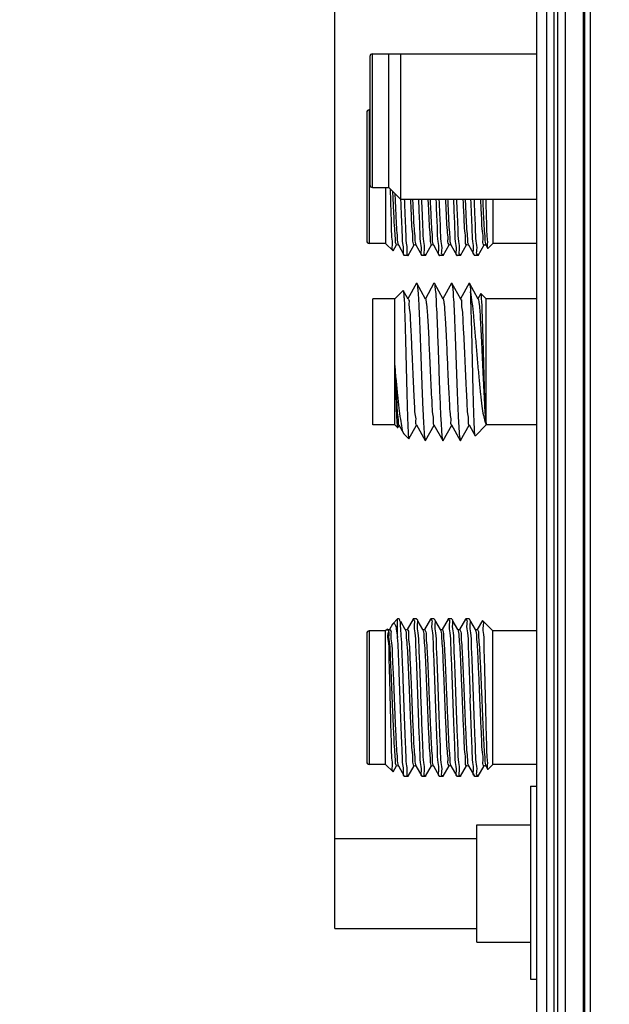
# Model space of a CAD drawing. Header units: inches. Extents: x 0.2 to 16.8, y 0.1 to 10.8.
# Tile 17 of 21: x 9.8 to 10.7, y 5.4 to 6.9. Entities that reach past the tile are written whole.
import ezdxf

# ---------------------------------------------------------------- set-up
doc = ezdxf.new("R2010")
doc.units = ezdxf.units.IN
doc.header["$LTSCALE"] = 0.935
doc.header["$MEASUREMENT"] = 0
doc.layers.get('0').update_dxf_attribs({"linetype": 'CONTINUOUS'})
doc.layers.add('DIMENSIONS', color=7, linetype='CONTINUOUS')
doc.styles.get("Standard").update_dxf_attribs({"font": 'txt', "width": 0.8})
doc.dimstyles.new('DIMSTYLE_1', dxfattribs={"dimtxt": 0.125, "dimasz": 0.18, "dimexe": 0.18, "dimexo": 0.0625, "dimgap": 0.09, "dimtad": 0, "dimtih": 1, "dimtoh": 1, "dimdec": 3, "dimzin": 4, "dimdsep": 46, "dimtxsty": 'STANDARD', "dimblk": '_FILLED', "dimblk1": '_FILLED', "dimblk2": '_FILLED', "dimcen": 0.09, "dimadec": 0, "dimazin": 0, "dimtp": 0.01, "dimtm": 0.01, "dimtfac": 1, "dimtdec": 3, "dimtofl": 0, "dimtmove": 0, "dimatfit": 3, "dimldrblk": '_FILLED', "dimfxl": 1, "dimtolj": 1, "dimtzin": 4, "dimarcsym": 0})

# ---------------------------------------------------------------- blocks, each defined once
blk = doc.blocks.new('*D25')
at = {"layer": 'DIMENSIONS', "color": 2, "linetype": 'CONTINUOUS'}
for p, q in [((9.8411, 8.3406), (9.8411, 8.7469)), ((10.2683, 7.9583), (9.8411, 8.3406)), ((10.2683, 5.6402), (10.2683, 7.9583))]:
    blk.add_line(p, q, dxfattribs=at)
at = {"layer": 'DIMENSIONS', "color": 2, "linetype": 'CONTINUOUS', "width": 0.8}
for s, p in [(']', (9.9036, 9.9344)), ('11.05', (9.9036, 9.4344)), ('[', (9.9036, 9.3344)), ('.435', (9.9036, 8.8094))]:
    blk.add_text(s, height=0.125, rotation=90, dxfattribs=at).set_placement(p)
blk = doc.blocks.new('_FILLED')
at = {"color": 0, "linetype": 'BYBLOCK'}
blk.add_solid([(0, 0), (-1, 0.1736), (-1, -0.1736)], dxfattribs=at)

msp = doc.modelspace()

# ---------------------------------------------------------------- linework, layer by layer
at = {"color": 9, "linetype": 'CONTINUOUS'}
for p, q in [((10.6154, 8.0594), (10.6154, 3.6164)), ((10.6214, 8.0594), (10.6214, 3.6164)), ((10.6626, 3.6164), (10.6626, 8.0594)), ((10.6734, 3.6594), (10.6734, 7.6594)), ((10.3278, 6.6822), (10.3278, 6.8942)), ((10.3228, 6.8053), (10.3228, 6.5933)), ((10.3228, 5.9785), (10.3228, 5.7665))]:
    msp.add_line(p, q, dxfattribs=at)
at = {"color": 7, "linetype": 'CONTINUOUS'}
for p, q in [((10.6334, 8.0594), (10.6334, 3.6164)), ((10.5884, 3.9354), (10.5884, 8.0454)), ((10.6036, 8.0254), (10.6036, 3.9554)), ((10.6644, 3.6594), (10.6644, 7.6594)), ((10.3278, 6.8942), (10.3538, 6.8942)), ((10.3538, 6.6822), (10.3538, 6.8942)), ((10.3541, 6.8945), (10.5884, 6.8945)), ((10.3728, 6.6632), (10.3728, 6.8945)), ((10.3238, 6.8902), (10.3238, 6.6862)), ((10.3188, 6.8013), (10.3188, 6.5973)), ((10.3238, 6.8053), (10.3228, 6.8053)), ((10.3278, 6.6822), (10.3538, 6.6822)), ((10.3488, 6.6822), (10.3488, 6.5933)), ((10.3538, 6.6822), (10.3728, 6.6632)), ((10.5884, 6.6632), (10.3728, 6.6632)), ((10.5188, 6.6632), (10.5188, 6.5933)), ((10.3488, 6.5933), (10.3228, 6.5933)), ((10.3605, 6.5816), (10.3488, 6.5933)), ((10.3607, 6.5817), (10.3605, 6.5816)), ((10.3607, 6.5817), (10.366, 6.591)), ((10.3685, 6.5914), (10.3689, 6.591)), ((10.3689, 6.591), (10.3784, 6.5745)), ((10.3843, 6.5745), (10.3938, 6.591)), ((10.3938, 6.591), (10.3938, 6.591)), ((10.3962, 6.5914), (10.3966, 6.591)), ((10.3966, 6.591), (10.4061, 6.5745)), ((10.3966, 6.591), (10.3966, 6.5909)), ((10.3966, 6.591), (10.3966, 6.5909)), ((10.4121, 6.5745), (10.4216, 6.591)), ((10.4216, 6.591), (10.4216, 6.591)), ((10.4241, 6.5913), (10.4244, 6.591)), ((10.4244, 6.591), (10.4339, 6.5745)), ((10.4398, 6.5745), (10.4493, 6.591)), ((10.4522, 6.591), (10.4522, 6.5909)), ((10.4522, 6.591), (10.4617, 6.5745)), ((10.4676, 6.5745), (10.4771, 6.591)), ((10.4771, 6.591), (10.4771, 6.591)), ((10.4799, 6.591), (10.48, 6.591)), ((10.48, 6.591), (10.4895, 6.5745)), ((10.48, 6.591), (10.48, 6.591)), ((10.4954, 6.5745), (10.5049, 6.591)), ((10.5049, 6.591), (10.5049, 6.591)), ((10.5077, 6.5911), (10.5077, 6.591)), ((10.5077, 6.591), (10.5108, 6.5856)), ((10.5077, 6.591), (10.5077, 6.591)), ((10.5108, 6.5856), (10.511, 6.5855)), ((10.5188, 6.5933), (10.511, 6.5855)), ((10.5884, 6.5933), (10.5188, 6.5933)), ((10.3786, 6.5743), (10.3784, 6.5745)), ((10.384, 6.5743), (10.3786, 6.5743)), ((10.384, 6.5743), (10.3843, 6.5745)), ((10.4061, 6.5745), (10.4064, 6.5743)), ((10.4118, 6.5743), (10.4064, 6.5743)), ((10.4121, 6.5745), (10.4118, 6.5743)), ((10.4339, 6.5745), (10.4342, 6.5743)), ((10.4396, 6.5743), (10.4342, 6.5743)), ((10.4398, 6.5745), (10.4396, 6.5743)), ((10.4617, 6.5745), (10.462, 6.5743)), ((10.4673, 6.5743), (10.462, 6.5743)), ((10.4676, 6.5745), (10.4673, 6.5743)), ((10.4897, 6.5743), (10.4895, 6.5745)), ((10.4951, 6.5743), (10.4897, 6.5743)), ((10.4954, 6.5745), (10.4951, 6.5743)), ((10.3634, 6.5054), (10.3766, 6.5186)), ((10.3766, 6.5186), (10.3768, 6.5185)), ((10.3844, 6.5051), (10.3768, 6.5185)), ((10.3976, 6.5301), (10.384, 6.5057)), ((10.4122, 6.5051), (10.3982, 6.5301)), ((10.4254, 6.5301), (10.4118, 6.5057)), ((10.4254, 6.5301), (10.4256, 6.5304)), ((10.4256, 6.5304), (10.426, 6.5301)), ((10.44, 6.5051), (10.426, 6.5301)), ((10.4532, 6.5301), (10.4396, 6.5057)), ((10.4678, 6.5051), (10.4538, 6.5301)), ((10.481, 6.5301), (10.4674, 6.5057)), ((10.4956, 6.5051), (10.4816, 6.5301)), ((10.3284, 6.3054), (10.3284, 6.5054)), ((10.3634, 6.5054), (10.3284, 6.5054)), ((10.3634, 6.3054), (10.3634, 6.5054)), ((10.4997, 6.5138), (10.4952, 6.5057)), ((10.5084, 6.5054), (10.4999, 6.5139)), ((10.5084, 6.3054), (10.5084, 6.5054)), ((10.5884, 6.5054), (10.5084, 6.5054)), ((10.3634, 6.3054), (10.3284, 6.3054)), ((10.3634, 6.3054), (10.3668, 6.302)), ((10.3677, 6.3011), (10.3679, 6.3012)), ((10.3679, 6.3012), (10.3701, 6.3051)), ((10.3698, 6.3057), (10.3778, 6.2913)), ((10.3858, 6.2833), (10.3979, 6.3051)), ((10.3976, 6.3057), (10.4115, 6.2806)), ((10.4121, 6.2806), (10.4257, 6.3051)), ((10.4254, 6.3057), (10.4393, 6.2806)), ((10.4399, 6.2806), (10.4535, 6.3051)), ((10.4532, 6.3057), (10.4671, 6.2806)), ((10.4677, 6.2806), (10.4813, 6.3051)), ((10.481, 6.3057), (10.4908, 6.288)), ((10.5084, 6.3054), (10.491, 6.288)), ((10.5884, 6.3054), (10.5084, 6.3054)), ((10.3785, 6.2903), (10.3778, 6.2913)), ((10.3785, 6.2903), (10.3856, 6.2832)), ((10.491, 6.288), (10.4908, 6.288)), ((10.3598, 5.9893), (10.355, 5.9809)), ((10.3598, 5.9893), (10.3605, 5.9902)), ((10.3678, 5.9975), (10.3605, 5.9902)), ((10.3678, 5.9683), (10.3678, 5.9975)), ((10.3701, 5.9975), (10.3678, 5.9975)), ((10.3701, 5.9975), (10.3704, 5.9973)), ((10.3799, 5.9809), (10.3727, 5.9932)), ((10.3922, 5.9973), (10.3827, 5.9809)), ((10.3922, 5.9973), (10.3925, 5.9975)), ((10.3979, 5.9975), (10.3925, 5.9975)), ((10.3982, 5.9973), (10.3979, 5.9975)), ((10.4077, 5.9809), (10.4005, 5.9932)), ((10.42, 5.9973), (10.4105, 5.9809)), ((10.42, 5.9973), (10.4203, 5.9975)), ((10.4257, 5.9975), (10.4203, 5.9975)), ((10.4259, 5.9973), (10.4257, 5.9975)), ((10.4355, 5.9809), (10.4283, 5.9932)), ((10.4478, 5.9973), (10.4383, 5.9809)), ((10.4478, 5.9973), (10.4481, 5.9975)), ((10.4535, 5.9975), (10.4481, 5.9975)), ((10.4537, 5.9973), (10.4535, 5.9975)), ((10.4632, 5.9809), (10.4561, 5.9932)), ((10.4756, 5.9973), (10.4661, 5.9809)), ((10.4756, 5.9973), (10.4758, 5.9975)), ((10.4812, 5.9975), (10.4758, 5.9975)), ((10.4815, 5.9973), (10.4812, 5.9975)), ((10.491, 5.9809), (10.4838, 5.9932)), ((10.5021, 5.9951), (10.4938, 5.9809)), ((10.5021, 5.9951), (10.5022, 5.9951)), ((10.5188, 5.9785), (10.5022, 5.9951)), ((10.3188, 5.9745), (10.3188, 5.7705)), ((10.3488, 5.9785), (10.3228, 5.9785)), ((10.3517, 5.9814), (10.3488, 5.9785)), ((10.3488, 5.7665), (10.3488, 5.9785)), ((10.3519, 5.9813), (10.3517, 5.9814)), ((10.3799, 5.9808), (10.3799, 5.9809)), ((10.4077, 5.9808), (10.4077, 5.9809)), ((10.4355, 5.9809), (10.4355, 5.9808)), ((10.4356, 5.9806), (10.4355, 5.9808)), ((10.4383, 5.9809), (10.4383, 5.9809)), ((10.4632, 5.9809), (10.4632, 5.9808)), ((10.4634, 5.9806), (10.4632, 5.9808)), ((10.4661, 5.9809), (10.4661, 5.9809)), ((10.491, 5.9809), (10.491, 5.9808)), ((10.4912, 5.9806), (10.491, 5.9808)), ((10.4938, 5.9809), (10.4938, 5.9809)), ((10.5188, 5.7665), (10.5188, 5.9785)), ((10.5884, 5.9785), (10.5188, 5.9785)), ((10.3488, 5.7665), (10.3228, 5.7665)), ((10.3605, 5.7549), (10.3488, 5.7665)), ((10.5188, 5.7665), (10.511, 5.7587)), ((10.5884, 5.7665), (10.5188, 5.7665)), ((10.3607, 5.7549), (10.3605, 5.7549)), ((10.3607, 5.7549), (10.366, 5.7642)), ((10.3685, 5.7646), (10.3689, 5.7642)), ((10.3689, 5.7642), (10.3784, 5.7478)), ((10.3843, 5.7478), (10.3938, 5.7642)), ((10.3938, 5.7642), (10.3938, 5.7642)), ((10.3962, 5.7646), (10.3966, 5.7642)), ((10.3966, 5.7642), (10.3966, 5.7642)), ((10.3966, 5.7642), (10.3966, 5.7642)), ((10.3966, 5.7642), (10.4061, 5.7478)), ((10.4121, 5.7478), (10.4216, 5.7642)), ((10.4216, 5.7642), (10.4216, 5.7642)), ((10.4241, 5.7645), (10.4244, 5.7642)), ((10.4244, 5.7642), (10.4339, 5.7478)), ((10.4398, 5.7478), (10.4493, 5.7642)), ((10.4522, 5.7642), (10.4522, 5.7642)), ((10.4522, 5.7642), (10.4617, 5.7478)), ((10.4676, 5.7478), (10.4771, 5.7642)), ((10.4771, 5.7642), (10.4771, 5.7642)), ((10.4799, 5.7642), (10.48, 5.7642)), ((10.48, 5.7642), (10.4895, 5.7478)), ((10.48, 5.7642), (10.48, 5.7642)), ((10.4954, 5.7478), (10.5049, 5.7642)), ((10.5049, 5.7642), (10.5049, 5.7642)), ((10.5077, 5.7643), (10.5077, 5.7642)), ((10.5077, 5.7642), (10.5108, 5.7588)), ((10.5077, 5.7642), (10.5077, 5.7642)), ((10.5108, 5.7588), (10.511, 5.7587)), ((10.3786, 5.7475), (10.3784, 5.7478)), ((10.384, 5.7475), (10.3786, 5.7475)), ((10.384, 5.7475), (10.3843, 5.7478)), ((10.4061, 5.7478), (10.4064, 5.7475)), ((10.4118, 5.7475), (10.4064, 5.7475)), ((10.4121, 5.7478), (10.4118, 5.7475)), ((10.4339, 5.7478), (10.4342, 5.7475)), ((10.4396, 5.7475), (10.4342, 5.7475)), ((10.4398, 5.7478), (10.4396, 5.7475)), ((10.4617, 5.7478), (10.462, 5.7475)), ((10.4673, 5.7475), (10.462, 5.7475)), ((10.4676, 5.7478), (10.4673, 5.7475)), ((10.4897, 5.7475), (10.4895, 5.7478)), ((10.4951, 5.7475), (10.4897, 5.7475)), ((10.4954, 5.7478), (10.4951, 5.7475)), ((10.5784, 5.7319), (10.5784, 5.4259)), ((10.5784, 5.7319), (10.5884, 5.7319)), ((10.4933, 5.4847), (10.4933, 5.6707)), ((10.4933, 5.6707), (10.5784, 5.6707)), ((10.2683, 5.5062), (10.2683, 5.6492)), ((10.2683, 5.6492), (10.4933, 5.6492)), ((10.2683, 5.5062), (10.4933, 5.5062)), ((10.4933, 5.4847), (10.5784, 5.4847)), ((10.5784, 5.4259), (10.5884, 5.4259))]:
    msp.add_line(p, q, dxfattribs=at)
for points in [[(10.366, 6.591), (10.3662, 6.5912), (10.368, 6.5916), (10.3685, 6.5914)], [(10.3938, 6.591), (10.3941, 6.5913), (10.3958, 6.5916), (10.3962, 6.5914)], [(10.4216, 6.591), (10.4219, 6.5913), (10.4237, 6.5915), (10.4241, 6.5913)], [(10.4493, 6.591), (10.4495, 6.5912), (10.4509, 6.5917), (10.4521, 6.5911), (10.4522, 6.5909)], [(10.4771, 6.591), (10.4777, 6.5915), (10.4796, 6.5913), (10.4799, 6.591)], [(10.5049, 6.591), (10.5054, 6.5914), (10.5073, 6.5914), (10.5077, 6.5911)], [(10.355, 5.9809), (10.3541, 5.9802), (10.3523, 5.9806), (10.3522, 5.9808)], [(10.3827, 5.9809), (10.3819, 5.9802), (10.3801, 5.9806), (10.3799, 5.9808)], [(10.4105, 5.9809), (10.4097, 5.9802), (10.4079, 5.9806), (10.4077, 5.9808)], [(10.4383, 5.9809), (10.4378, 5.9804), (10.4359, 5.9804), (10.4356, 5.9806)], [(10.4661, 5.9809), (10.4656, 5.9804), (10.4637, 5.9804), (10.4634, 5.9806)], [(10.4938, 5.9809), (10.4934, 5.9804), (10.4914, 5.9804), (10.4912, 5.9806)], [(10.366, 5.7642), (10.3662, 5.7644), (10.368, 5.7648), (10.3685, 5.7646)], [(10.3938, 5.7642), (10.3941, 5.7645), (10.3958, 5.7648), (10.3962, 5.7646)], [(10.4216, 5.7642), (10.4219, 5.7646), (10.4237, 5.7648), (10.4241, 5.7645)], [(10.4493, 5.7642), (10.4495, 5.7644), (10.4509, 5.7649), (10.4521, 5.7643), (10.4522, 5.7642)], [(10.4771, 5.7642), (10.4777, 5.7647), (10.4796, 5.7645), (10.4799, 5.7642)], [(10.5049, 5.7642), (10.5054, 5.7647), (10.5073, 5.7646), (10.5077, 5.7643)]]:
    msp.add_lwpolyline(points, dxfattribs=at)
for centre, start, end in [((10.3278, 6.8902), 90, 180), ((10.3228, 6.8013), 90, 180), ((10.3278, 6.6862), 180, 270), ((10.3228, 6.5973), 180, 270), ((10.3228, 5.9745), 90, 180), ((10.3228, 5.7705), 180, 270)]:
    msp.add_arc(centre, 0.004, start, end, dxfattribs=at)
for points, knots in [([(10.3608, 6.5823), (10.3606, 6.5824), (10.3582, 6.5841), (10.3607, 6.5926), (10.358, 6.605), (10.3583, 6.6239), (10.3573, 6.6466), (10.3569, 6.6656), (10.3566, 6.6769), (10.3566, 6.6794)], [0, 0, 0, 0, 0.007842, 0.082151, 0.220734, 0.415155, 0.653585, 0.92187, 1, 1, 1, 1]), ([(10.3783, 6.5747), (10.377, 6.5741), (10.3776, 6.5853), (10.3756, 6.5937), (10.3752, 6.6136), (10.374, 6.6357), (10.3734, 6.6525), (10.373, 6.6615)], [0, 0, 0, 0, 0.068432, 0.212231, 0.42367, 0.691213, 1, 1, 1, 1]), ([(10.3784, 6.6634), (10.3787, 6.6545), (10.3793, 6.6375), (10.3805, 6.6151), (10.3808, 6.5947), (10.3828, 6.5873), (10.3825, 6.5811)], [0, 0, 0, 0, 0.325195, 0.613357, 0.842528, 1, 1, 1, 1]), ([(10.4007, 6.6632), (10.401, 6.6559), (10.4016, 6.6402), (10.4029, 6.6183), (10.4028, 6.5976), (10.4061, 6.5864), (10.4036, 6.5755), (10.4061, 6.5752), (10.4062, 6.5752)], [0, 0, 0, 0, 0.248962, 0.529322, 0.755406, 0.914066, 0.996407, 1, 1, 1, 1]), ([(10.4102, 6.5823), (10.4109, 6.5884), (10.4082, 6.5973), (10.4082, 6.6182), (10.4069, 6.6401), (10.4064, 6.6558), (10.4061, 6.6632)], [0, 0, 0, 0, 0.172855, 0.41985, 0.726514, 1, 1, 1, 1]), ([(10.4285, 6.6632), (10.4288, 6.6558), (10.4293, 6.6401), (10.4306, 6.6182), (10.4306, 6.5973), (10.4338, 6.5865), (10.4314, 6.5753), (10.4338, 6.5751), (10.4339, 6.5751)], [0, 0, 0, 0, 0.250394, 0.531165, 0.757304, 0.915565, 0.99711, 1, 1, 1, 1]), ([(10.438, 6.5824), (10.4387, 6.5884), (10.436, 6.5976), (10.436, 6.6183), (10.4347, 6.6402), (10.4342, 6.6559), (10.4339, 6.6632)], [0, 0, 0, 0, 0.173577, 0.42092, 0.727637, 1, 1, 1, 1]), ([(10.4563, 6.6632), (10.4565, 6.6559), (10.4571, 6.6402), (10.4584, 6.6183), (10.4583, 6.5976), (10.4616, 6.5864), (10.4591, 6.5755), (10.4616, 6.5752), (10.4617, 6.5752)], [0, 0, 0, 0, 0.248956, 0.529314, 0.7554, 0.91406, 0.996405, 1, 1, 1, 1]), ([(10.4657, 6.5824), (10.4664, 6.5884), (10.4637, 6.5976), (10.4638, 6.6183), (10.4625, 6.6402), (10.4619, 6.6559), (10.4617, 6.6632)], [0, 0, 0, 0, 0.173575, 0.420904, 0.727623, 1, 1, 1, 1]), ([(10.4892, 6.5753), (10.4869, 6.5761), (10.4894, 6.5862), (10.4861, 6.598), (10.4862, 6.6185), (10.4849, 6.6404), (10.4843, 6.6559), (10.4841, 6.6632)], [0, 0, 0, 0, 0.084035, 0.244012, 0.471097, 0.75216, 1, 1, 1, 1]), ([(10.4935, 6.5829), (10.4941, 6.5883), (10.4915, 6.5985), (10.4915, 6.6188), (10.4903, 6.6406), (10.4897, 6.656), (10.4895, 6.6632)], [0, 0, 0, 0, 0.176281, 0.425042, 0.73206, 1, 1, 1, 1]), ([(10.5075, 6.6632), (10.5076, 6.6571), (10.508, 6.6433), (10.5087, 6.6243), (10.5089, 6.6045), (10.5103, 6.598), (10.51, 6.5918)], [0, 0, 0, 0, 0.256367, 0.575192, 0.827869, 1, 1, 1, 1]), ([(10.3825, 6.5811), (10.3824, 6.5781), (10.382, 6.5742), (10.3837, 6.5749), (10.3837, 6.5749)], [0, 0, 0, 0, 0.972567, 1, 1, 1, 1]), ([(10.3767, 6.5187), (10.3773, 6.5191), (10.3773, 6.5112), (10.3784, 6.506), (10.3788, 6.4883), (10.3795, 6.4687), (10.3802, 6.4437), (10.3808, 6.4167), (10.3815, 6.3886), (10.3822, 6.3612), (10.3829, 6.336), (10.3834, 6.3153), (10.3843, 6.2979), (10.3844, 6.2903), (10.3854, 6.2835), (10.3856, 6.2832)], [0, 0, 0, 0, 0.011452, 0.051777, 0.118416, 0.207625, 0.314178, 0.431866, 0.553738, 0.672538, 0.781252, 0.873314, 0.943226, 0.986715, 1, 1, 1, 1]), ([(10.3977, 6.5301), (10.3978, 6.5302), (10.398, 6.5305), (10.3982, 6.5303), (10.3983, 6.5302)], [0, 0, 0, 0, 0.46023, 1, 1, 1, 1]), ([(10.3983, 6.5302), (10.3986, 6.5296), (10.3997, 6.522), (10.4002, 6.5142), (10.4014, 6.4956), (10.4023, 6.474), (10.4034, 6.4476), (10.4044, 6.419), (10.4054, 6.3896), (10.4064, 6.3611), (10.4075, 6.335), (10.4084, 6.3136), (10.4097, 6.2957), (10.4099, 6.2879), (10.4113, 6.2812), (10.4116, 6.2806)], [0, 0, 0, 0, 0.013449, 0.058051, 0.12798, 0.21923, 0.326624, 0.443951, 0.564487, 0.681327, 0.787707, 0.877581, 0.945757, 0.988386, 1, 1, 1, 1]), ([(10.4261, 6.5304), (10.4267, 6.5301), (10.4267, 6.5227), (10.4283, 6.5161), (10.4289, 6.4978), (10.4301, 6.4767), (10.431, 6.4504), (10.4321, 6.4219), (10.4331, 6.3923), (10.4341, 6.3636), (10.4352, 6.337), (10.4361, 6.3152), (10.4374, 6.2966), (10.4378, 6.2887), (10.439, 6.2812), (10.4393, 6.2806)], [0, 0, 0, 0, 0.010891, 0.052351, 0.119756, 0.209281, 0.315716, 0.432874, 0.553995, 0.671976, 0.780024, 0.87184, 0.94209, 0.986772, 1, 1, 1, 1]), ([(10.4532, 6.5301), (10.4533, 6.5303), (10.4534, 6.5305), (10.4536, 6.5302), (10.4537, 6.5301)], [0, 0, 0, 0, 0.529339, 1, 1, 1, 1]), ([(10.4537, 6.5301), (10.454, 6.5295), (10.4554, 6.5233), (10.4555, 6.5154), (10.4569, 6.4977), (10.4578, 6.4763), (10.4589, 6.4501), (10.4599, 6.4215), (10.4609, 6.3919), (10.462, 6.3632), (10.463, 6.3367), (10.4639, 6.3149), (10.4652, 6.2964), (10.4656, 6.2886), (10.4668, 6.2812), (10.4671, 6.2806)], [0, 0, 0, 0, 0.010696, 0.052522, 0.120269, 0.210092, 0.316743, 0.434067, 0.555248, 0.673201, 0.781141, 0.872749, 0.942738, 0.987097, 1, 1, 1, 1]), ([(10.481, 6.5301), (10.4811, 6.5303), (10.4813, 6.5305), (10.4814, 6.5303), (10.4815, 6.5301)], [0, 0, 0, 0, 0.524792, 1, 1, 1, 1]), ([(10.4815, 6.5301), (10.4818, 6.5295), (10.4832, 6.5231), (10.4831, 6.5201), (10.4834, 6.5166)], [0, 0, 0, 0, 0.207003, 1, 1, 1, 1]), ([(10.4834, 6.5166), (10.4843, 6.5109), (10.4859, 6.4981), (10.488, 6.4773), (10.4902, 6.4536), (10.4924, 6.4283), (10.4946, 6.4026), (10.4968, 6.378), (10.499, 6.3556), (10.5012, 6.3368), (10.5033, 6.3219), (10.5055, 6.3128), (10.507, 6.3074), (10.5084, 6.3066)], [0, 0, 0, 0, 0.081215, 0.181769, 0.2962, 0.418468, 0.542157, 0.660826, 0.7685, 0.859805, 0.930414, 0.977393, 1, 1, 1, 1]), ([(10.4907, 6.288), (10.4905, 6.2884), (10.4898, 6.296), (10.4895, 6.3033), (10.4887, 6.3211), (10.4881, 6.3418), (10.4874, 6.3671), (10.4868, 6.3946), (10.4861, 6.423), (10.4855, 6.4508), (10.4848, 6.4762), (10.4842, 6.4979), (10.4837, 6.5109), (10.4834, 6.5166)], [0, 0, 0, 0, 0.015072, 0.061277, 0.133851, 0.22885, 0.341032, 0.464067, 0.591099, 0.714924, 0.828491, 0.925385, 1, 1, 1, 1]), ([(10.3843, 6.5047), (10.3844, 6.5047), (10.3864, 6.5043), (10.3848, 6.4958), (10.3874, 6.4867), (10.3876, 6.4702), (10.389, 6.451), (10.3899, 6.4288), (10.3906, 6.4134), (10.391, 6.4054)], [0, 0, 0, 0, 0.002382, 0.061185, 0.173987, 0.33459, 0.533699, 0.759908, 1, 1, 1, 1]), ([(10.4123, 6.5052), (10.4126, 6.5048), (10.413, 6.5001), (10.4141, 6.4952), (10.4148, 6.4824), (10.4159, 6.4673), (10.4168, 6.4484), (10.4178, 6.4275), (10.4184, 6.4129), (10.4188, 6.4054)], [0, 0, 0, 0, 0.016351, 0.089466, 0.208747, 0.368341, 0.560082, 0.774298, 1, 1, 1, 1]), ([(10.4401, 6.5052), (10.4404, 6.5048), (10.4408, 6.5001), (10.4419, 6.4952), (10.4426, 6.4824), (10.4437, 6.4673), (10.4446, 6.4484), (10.4456, 6.4275), (10.4462, 6.4129), (10.4466, 6.4054)], [0, 0, 0, 0, 0.016351, 0.089466, 0.208747, 0.368341, 0.560082, 0.774298, 1, 1, 1, 1]), ([(10.4677, 6.5047), (10.4678, 6.5047), (10.4698, 6.5043), (10.4682, 6.4958), (10.4708, 6.4867), (10.471, 6.4702), (10.4724, 6.451), (10.4733, 6.4288), (10.474, 6.4134), (10.4744, 6.4054)], [0, 0, 0, 0, 0.002382, 0.061185, 0.173987, 0.33459, 0.533699, 0.759908, 1, 1, 1, 1]), ([(10.4957, 6.5051), (10.4959, 6.5047), (10.4967, 6.5002), (10.4972, 6.4958), (10.4983, 6.4828), (10.4992, 6.4678), (10.5002, 6.4487), (10.5012, 6.4277), (10.5018, 6.4129), (10.5022, 6.4054)], [0, 0, 0, 0, 0.012741, 0.084064, 0.202694, 0.362715, 0.555785, 0.77198, 1, 1, 1, 1]), ([(10.5084, 6.3066), (10.508, 6.3087), (10.5076, 6.315), (10.5068, 6.3269), (10.5062, 6.3441), (10.5055, 6.3652), (10.5048, 6.3891), (10.5042, 6.4143), (10.5034, 6.4393), (10.5028, 6.4625), (10.502, 6.4823), (10.5018, 6.4981), (10.5005, 6.5062), (10.5006, 6.5099)], [0, 0, 0, 0, 0.031412, 0.091756, 0.177537, 0.283677, 0.403675, 0.530252, 0.655593, 0.771929, 0.872081, 0.949724, 1, 1, 1, 1]), ([(10.3634, 6.3997), (10.3638, 6.392), (10.3644, 6.377), (10.3654, 6.3555), (10.3666, 6.3375), (10.3671, 6.3215), (10.3689, 6.3147), (10.3686, 6.3075), (10.3688, 6.3065)], [0, 0, 0, 0, 0.252546, 0.487585, 0.691876, 0.854137, 0.965333, 1, 1, 1, 1]), ([(10.3634, 6.3997), (10.3636, 6.3915), (10.3641, 6.3757), (10.3648, 6.3529), (10.3655, 6.3339), (10.366, 6.3168), (10.3667, 6.3109), (10.3669, 6.3057)], [0, 0, 0, 0, 0.261815, 0.507008, 0.720178, 0.88807, 1, 1, 1, 1]), ([(10.3772, 6.2925), (10.3756, 6.2957), (10.3749, 6.3022), (10.3722, 6.3159), (10.3702, 6.3331), (10.3679, 6.3538), (10.3657, 6.3763), (10.3642, 6.3919), (10.3634, 6.3997)], [0, 0, 0, 0, 0.080063, 0.206464, 0.371984, 0.566985, 0.780376, 1, 1, 1, 1]), ([(10.391, 6.4054), (10.3913, 6.3974), (10.392, 6.3819), (10.393, 6.3597), (10.3943, 6.3406), (10.3945, 6.324), (10.3972, 6.315), (10.3955, 6.3064), (10.3975, 6.3061), (10.3976, 6.3061)], [0, 0, 0, 0, 0.240092, 0.466301, 0.66541, 0.826013, 0.938815, 0.997618, 1, 1, 1, 1]), ([(10.4188, 6.4054), (10.4191, 6.3974), (10.4198, 6.3819), (10.4208, 6.3597), (10.4221, 6.3406), (10.4223, 6.324), (10.425, 6.315), (10.4233, 6.3064), (10.4253, 6.3061), (10.4254, 6.3061)], [0, 0, 0, 0, 0.240092, 0.466301, 0.66541, 0.826013, 0.938815, 0.997618, 1, 1, 1, 1]), ([(10.4466, 6.4054), (10.4469, 6.3974), (10.4476, 6.3819), (10.4486, 6.3597), (10.4499, 6.3406), (10.4501, 6.324), (10.4528, 6.315), (10.4511, 6.3064), (10.4531, 6.3061), (10.4532, 6.3061)], [0, 0, 0, 0, 0.240092, 0.466301, 0.66541, 0.826013, 0.938815, 0.997618, 1, 1, 1, 1]), ([(10.4744, 6.4054), (10.4747, 6.3974), (10.4754, 6.3819), (10.4764, 6.3597), (10.4777, 6.3406), (10.4779, 6.324), (10.4806, 6.315), (10.4789, 6.3064), (10.4809, 6.3061), (10.481, 6.3061)], [0, 0, 0, 0, 0.240092, 0.466301, 0.66541, 0.826013, 0.938815, 0.997618, 1, 1, 1, 1]), ([(10.5022, 6.4054), (10.5025, 6.3976), (10.5032, 6.3825), (10.5042, 6.3608), (10.5052, 6.3417), (10.5061, 6.326), (10.5072, 6.3147), (10.5078, 6.3087), (10.5084, 6.3066)], [0, 0, 0, 0, 0.235872, 0.458758, 0.656391, 0.817914, 0.934505, 1, 1, 1, 1]), ([(10.3688, 6.3065), (10.369, 6.306), (10.3692, 6.3057), (10.3697, 6.3058), (10.3697, 6.3058)], [0, 0, 0, 0, 0.985054, 1, 1, 1, 1]), ([(10.3856, 6.2832), (10.3856, 6.2832), (10.3857, 6.2832), (10.3857, 6.2832), (10.3858, 6.2833)], [0, 0, 0, 0, 0.340689, 1, 1, 1, 1]), ([(10.4116, 6.2806), (10.4116, 6.2805), (10.4118, 6.2803), (10.412, 6.2805), (10.4121, 6.2806)], [0, 0, 0, 0, 0.497947, 1, 1, 1, 1]), ([(10.4393, 6.2806), (10.4394, 6.2804), (10.4395, 6.2803), (10.4397, 6.2805), (10.4398, 6.2807)], [0, 0, 0, 0, 0.532875, 1, 1, 1, 1]), ([(10.4671, 6.2806), (10.4672, 6.2805), (10.4674, 6.2803), (10.4675, 6.2805), (10.4676, 6.2807)], [0, 0, 0, 0, 0.525727, 1, 1, 1, 1]), ([(10.3604, 5.9904), (10.3606, 5.9905), (10.3614, 5.9907), (10.3625, 5.9898), (10.3632, 5.989)], [0, 0, 0, 0, 0.174121, 1, 1, 1, 1]), ([(10.3632, 5.989), (10.3651, 5.9868), (10.3653, 5.9796), (10.3672, 5.9728), (10.3678, 5.9683)], [0, 0, 0, 0, 0.368554, 1, 1, 1, 1]), ([(10.371, 5.9952), (10.3722, 5.9916), (10.3717, 5.9845), (10.3735, 5.9686), (10.3741, 5.9482), (10.3753, 5.9233), (10.3763, 5.8955), (10.3773, 5.8665), (10.3783, 5.8379), (10.3793, 5.8109), (10.3805, 5.7883), (10.3808, 5.768), (10.3828, 5.7606), (10.3825, 5.7544)], [0, 0, 0, 0, 0.037978, 0.102367, 0.189631, 0.294883, 0.412176, 0.534975, 0.656306, 0.769399, 0.867873, 0.946187, 1, 1, 1, 1]), ([(10.3941, 5.9894), (10.3934, 5.9835), (10.3961, 5.9743), (10.3961, 5.9535), (10.3975, 5.9296), (10.3984, 5.9018), (10.3991, 5.8825), (10.3995, 5.8725)], [0, 0, 0, 0, 0.120034, 0.291076, 0.503181, 0.744191, 1, 1, 1, 1]), ([(10.4048, 5.8725), (10.4045, 5.8825), (10.4038, 5.9018), (10.4029, 5.9296), (10.4015, 5.9535), (10.4015, 5.9743), (10.3982, 5.9854), (10.4008, 5.9963), (10.3982, 5.9967), (10.3981, 5.9967)], [0, 0, 0, 0, 0.240194, 0.466494, 0.665652, 0.826248, 0.938951, 0.997447, 1, 1, 1, 1]), ([(10.4219, 5.9894), (10.4212, 5.9835), (10.4239, 5.9743), (10.4238, 5.9535), (10.4253, 5.9296), (10.4262, 5.9018), (10.4269, 5.8825), (10.4272, 5.8725)], [0, 0, 0, 0, 0.120031, 0.291068, 0.503175, 0.744189, 1, 1, 1, 1]), ([(10.4326, 5.8725), (10.4323, 5.8825), (10.4316, 5.9018), (10.4307, 5.9296), (10.4292, 5.9535), (10.4293, 5.9743), (10.426, 5.9854), (10.4285, 5.9963), (10.426, 5.9967), (10.4259, 5.9967)], [0, 0, 0, 0, 0.240194, 0.466493, 0.665651, 0.826247, 0.938952, 0.997447, 1, 1, 1, 1]), ([(10.4497, 5.9894), (10.449, 5.9835), (10.4517, 5.9743), (10.4516, 5.9535), (10.453, 5.9296), (10.4539, 5.9018), (10.4547, 5.8825), (10.455, 5.8725)], [0, 0, 0, 0, 0.120033, 0.291071, 0.503177, 0.74419, 1, 1, 1, 1]), ([(10.4604, 5.8725), (10.46, 5.8825), (10.4593, 5.9018), (10.4584, 5.9296), (10.457, 5.9535), (10.4571, 5.9743), (10.4538, 5.9854), (10.4563, 5.9963), (10.4538, 5.9967), (10.4537, 5.9967)], [0, 0, 0, 0, 0.240192, 0.466483, 0.66564, 0.826245, 0.938952, 0.997447, 1, 1, 1, 1]), ([(10.4774, 5.9894), (10.4768, 5.9835), (10.4795, 5.9743), (10.4794, 5.9535), (10.4808, 5.9296), (10.4817, 5.9018), (10.4824, 5.8825), (10.4828, 5.8725)], [0, 0, 0, 0, 0.120035, 0.291082, 0.503187, 0.744192, 1, 1, 1, 1]), ([(10.4882, 5.8725), (10.4878, 5.8825), (10.4871, 5.9018), (10.4862, 5.9296), (10.4848, 5.9535), (10.4848, 5.9743), (10.4816, 5.9854), (10.4841, 5.9963), (10.4816, 5.9967), (10.4815, 5.9967)], [0, 0, 0, 0, 0.240198, 0.466471, 0.665649, 0.826252, 0.938941, 0.997449, 1, 1, 1, 1]), ([(10.502, 5.9944), (10.5022, 5.9943), (10.5048, 5.9931), (10.5018, 5.9835), (10.5048, 5.9713), (10.5043, 5.9513), (10.5054, 5.9277), (10.5059, 5.9008), (10.5064, 5.8821), (10.5066, 5.8725)], [0, 0, 0, 0, 0.004889, 0.065555, 0.180207, 0.341848, 0.540554, 0.764451, 1, 1, 1, 1]), ([(10.3561, 5.8725), (10.3559, 5.8813), (10.3554, 5.8982), (10.3549, 5.9224), (10.3538, 5.9434), (10.3545, 5.9605), (10.3516, 5.9701), (10.3528, 5.9743)], [0, 0, 0, 0, 0.258339, 0.499828, 0.71116, 0.880952, 1, 1, 1, 1]), ([(10.3783, 5.748), (10.377, 5.7473), (10.3776, 5.7586), (10.3756, 5.7669), (10.3752, 5.7868), (10.374, 5.8089), (10.373, 5.8355), (10.372, 5.8638), (10.371, 5.8927), (10.37, 5.9204), (10.369, 5.9455), (10.3682, 5.9612), (10.3678, 5.9683)], [0, 0, 0, 0, 0.026959, 0.08361, 0.166909, 0.27231, 0.393959, 0.525103, 0.658517, 0.786736, 0.902722, 1, 1, 1, 1]), ([(10.3608, 5.7555), (10.3606, 5.7556), (10.3582, 5.7573), (10.3607, 5.7659), (10.358, 5.7782), (10.3583, 5.7972), (10.3573, 5.8198), (10.3568, 5.8455), (10.3563, 5.8634), (10.3561, 5.8725)], [0, 0, 0, 0, 0.006514, 0.06824, 0.183354, 0.344851, 0.542904, 0.765757, 1, 1, 1, 1]), ([(10.3995, 5.8725), (10.3998, 5.8626), (10.4005, 5.8432), (10.4014, 5.8155), (10.4029, 5.7916), (10.4028, 5.7708), (10.4061, 5.7596), (10.4036, 5.7488), (10.4061, 5.7484), (10.4062, 5.7484)], [0, 0, 0, 0, 0.240192, 0.466489, 0.665647, 0.826249, 0.938956, 0.997447, 1, 1, 1, 1]), ([(10.4102, 5.7555), (10.4109, 5.7616), (10.4082, 5.7705), (10.4082, 5.7915), (10.4068, 5.8153), (10.4059, 5.8432), (10.4052, 5.8625), (10.4048, 5.8725)], [0, 0, 0, 0, 0.119594, 0.290483, 0.502655, 0.743877, 1, 1, 1, 1]), ([(10.4272, 5.8725), (10.4276, 5.8625), (10.4283, 5.8432), (10.4292, 5.8153), (10.4306, 5.7915), (10.4306, 5.7705), (10.4338, 5.7597), (10.4314, 5.7485), (10.4338, 5.7484), (10.4339, 5.7484)], [0, 0, 0, 0, 0.240761, 0.467515, 0.666961, 0.8276, 0.940021, 0.997947, 1, 1, 1, 1]), ([(10.438, 5.7557), (10.4387, 5.7616), (10.436, 5.7708), (10.436, 5.7916), (10.4346, 5.8155), (10.4337, 5.8432), (10.433, 5.8626), (10.4326, 5.8725)], [0, 0, 0, 0, 0.120034, 0.29108, 0.503185, 0.744192, 1, 1, 1, 1]), ([(10.455, 5.8725), (10.4554, 5.8626), (10.4561, 5.8432), (10.457, 5.8155), (10.4584, 5.7916), (10.4583, 5.7708), (10.4616, 5.7596), (10.4591, 5.7488), (10.4616, 5.7484), (10.4617, 5.7484)], [0, 0, 0, 0, 0.240192, 0.466485, 0.665641, 0.826245, 0.938951, 0.997447, 1, 1, 1, 1]), ([(10.4657, 5.7557), (10.4664, 5.7616), (10.4637, 5.7708), (10.4638, 5.7916), (10.4624, 5.8155), (10.4615, 5.8432), (10.4608, 5.8626), (10.4604, 5.8725)], [0, 0, 0, 0, 0.120033, 0.291069, 0.503176, 0.744189, 1, 1, 1, 1]), ([(10.4892, 5.7485), (10.4869, 5.7494), (10.4894, 5.7595), (10.4861, 5.7712), (10.4862, 5.7917), (10.4848, 5.8157), (10.4839, 5.8433), (10.4831, 5.8626), (10.4828, 5.8725)], [0, 0, 0, 0, 0.059615, 0.173103, 0.334199, 0.533587, 0.759889, 1, 1, 1, 1]), ([(10.4935, 5.7561), (10.4941, 5.7616), (10.4915, 5.7718), (10.4915, 5.792), (10.4901, 5.816), (10.4892, 5.8435), (10.4885, 5.8626), (10.4882, 5.8725)], [0, 0, 0, 0, 0.121663, 0.293349, 0.505242, 0.745378, 1, 1, 1, 1]), ([(10.5066, 5.8725), (10.5069, 5.8631), (10.5073, 5.8451), (10.5079, 5.8191), (10.5087, 5.7975), (10.5089, 5.7778), (10.5103, 5.7713), (10.51, 5.765)], [0, 0, 0, 0, 0.261705, 0.505633, 0.717588, 0.885567, 1, 1, 1, 1]), ([(10.3825, 5.7544), (10.3824, 5.7513), (10.382, 5.7474), (10.3837, 5.7481), (10.3837, 5.7481)], [0, 0, 0, 0, 0.972567, 1, 1, 1, 1])]:
    msp.add_open_spline(points, degree=3, knots=knots, dxfattribs=at)
at = {"color": 9, "linetype": 'CONTINUOUS'}
for points, knots in [([(10.3597, 6.6763), (10.3599, 6.6713), (10.3605, 6.6582), (10.3615, 6.6383), (10.3622, 6.6188), (10.364, 6.6034), (10.3635, 6.5964), (10.3648, 6.593)], [0, 0, 0, 0, 0.180722, 0.470237, 0.712753, 0.893053, 1, 1, 1, 1]), ([(10.3637, 6.6628), (10.3641, 6.6549), (10.3648, 6.64), (10.3656, 6.6204), (10.3672, 6.6043), (10.3671, 6.5974), (10.3682, 6.5935)], [0, 0, 0, 0, 0.341051, 0.638858, 0.863154, 1, 1, 1, 1]), ([(10.388, 6.6632), (10.3881, 6.6621), (10.3885, 6.6529), (10.3893, 6.6371), (10.3899, 6.6177), (10.392, 6.6029), (10.3912, 6.5958), (10.3926, 6.5927)], [0, 0, 0, 0, 0.049387, 0.388472, 0.670932, 0.87905, 1, 1, 1, 1]), ([(10.3915, 6.6632), (10.3915, 6.6625), (10.3919, 6.6537), (10.3927, 6.6382), (10.3934, 6.6186), (10.3953, 6.6034), (10.3948, 6.5963), (10.396, 6.5929)], [0, 0, 0, 0, 0.029798, 0.37315, 0.660549, 0.873903, 1, 1, 1, 1]), ([(10.4158, 6.6632), (10.4159, 6.6616), (10.4163, 6.652), (10.4172, 6.6358), (10.4177, 6.6166), (10.42, 6.6025), (10.4189, 6.5951), (10.4205, 6.5924)], [0, 0, 0, 0, 0.069921, 0.40488, 0.682319, 0.884841, 1, 1, 1, 1]), ([(10.4193, 6.6632), (10.4193, 6.6617), (10.4198, 6.6522), (10.4206, 6.6361), (10.4212, 6.6168), (10.4234, 6.6026), (10.4223, 6.5952), (10.4239, 6.5924)], [0, 0, 0, 0, 0.064394, 0.400793, 0.67973, 0.883658, 1, 1, 1, 1]), ([(10.4436, 6.6632), (10.4437, 6.6611), (10.4441, 6.6512), (10.4451, 6.6348), (10.4454, 6.6156), (10.448, 6.6022), (10.4464, 6.5939), (10.4491, 6.5913), (10.4494, 6.5911)], [0, 0, 0, 0, 0.086149, 0.410587, 0.677964, 0.871532, 0.979441, 1, 1, 1, 1]), ([(10.447, 6.6632), (10.4471, 6.6616), (10.4475, 6.6521), (10.4484, 6.636), (10.449, 6.6169), (10.4511, 6.6026), (10.4502, 6.5954), (10.4517, 6.5925)], [0, 0, 0, 0, 0.067858, 0.402329, 0.679872, 0.88323, 1, 1, 1, 1]), ([(10.4713, 6.6632), (10.4714, 6.6607), (10.4719, 6.6505), (10.4729, 6.6339), (10.4732, 6.6147), (10.476, 6.602), (10.474, 6.5933), (10.4769, 6.5914), (10.4772, 6.5913)], [0, 0, 0, 0, 0.102513, 0.424802, 0.689132, 0.878954, 0.982678, 1, 1, 1, 1]), ([(10.4748, 6.6632), (10.4749, 6.662), (10.4753, 6.6529), (10.4761, 6.6371), (10.4767, 6.6178), (10.4787, 6.603), (10.4781, 6.5959), (10.4794, 6.5927)], [0, 0, 0, 0, 0.05058, 0.388534, 0.670305, 0.878366, 1, 1, 1, 1]), ([(10.4991, 6.6632), (10.4992, 6.6603), (10.4997, 6.6497), (10.5008, 6.633), (10.5009, 6.6137), (10.504, 6.602), (10.5017, 6.5925), (10.5046, 6.5914), (10.505, 6.5914)], [0, 0, 0, 0, 0.118841, 0.438937, 0.700183, 0.88623, 0.985757, 1, 1, 1, 1]), ([(10.5026, 6.6632), (10.5026, 6.6624), (10.503, 6.6536), (10.5038, 6.6381), (10.5045, 6.6187), (10.5063, 6.6034), (10.5059, 6.5965), (10.5071, 6.593)], [0, 0, 0, 0, 0.033117, 0.374599, 0.660645, 0.873456, 1, 1, 1, 1]), ([(10.3648, 6.593), (10.3651, 6.592), (10.3656, 6.591), (10.3659, 6.5908), (10.3659, 6.5908)], [0, 0, 0, 0, 0.97881, 1, 1, 1, 1]), ([(10.3528, 5.9792), (10.3545, 5.9757), (10.3527, 5.9706), (10.3555, 5.9554), (10.3558, 5.937), (10.3571, 5.9136), (10.3581, 5.888), (10.3592, 5.8612), (10.3603, 5.8353), (10.3615, 5.8115), (10.3622, 5.792), (10.364, 5.7767), (10.3635, 5.7697), (10.3648, 5.7662)], [0, 0, 0, 0, 0.035473, 0.101788, 0.193222, 0.30404, 0.427271, 0.555149, 0.679618, 0.792834, 0.887671, 0.958178, 1, 1, 1, 1]), ([(10.3559, 5.9801), (10.358, 5.9789), (10.3559, 5.9698), (10.359, 5.958), (10.3591, 5.9387), (10.3605, 5.9161), (10.3615, 5.8905), (10.3626, 5.8638), (10.3636, 5.8376), (10.3648, 5.8135), (10.3656, 5.7937), (10.3672, 5.7775), (10.3671, 5.7707), (10.3682, 5.7667)], [0, 0, 0, 0, 0.033969, 0.097476, 0.186641, 0.295862, 0.418244, 0.546054, 0.671214, 0.785812, 0.882613, 0.955519, 1, 1, 1, 1]), ([(10.3804, 5.9794), (10.3819, 5.9765), (10.3809, 5.9692), (10.3831, 5.9549), (10.3837, 5.9356), (10.3849, 5.9122), (10.386, 5.8864), (10.3871, 5.8597), (10.3881, 5.8338), (10.3893, 5.8103), (10.3899, 5.7909), (10.392, 5.7762), (10.3912, 5.769), (10.3926, 5.7659)], [0, 0, 0, 0, 0.038823, 0.106597, 0.199152, 0.310685, 0.434174, 0.561842, 0.685641, 0.797774, 0.891181, 0.960003, 1, 1, 1, 1]), ([(10.3838, 5.9797), (10.3856, 5.9774), (10.3841, 5.9696), (10.3867, 5.9561), (10.387, 5.9368), (10.3884, 5.9137), (10.3894, 5.8879), (10.3905, 5.8612), (10.3915, 5.8352), (10.3927, 5.8114), (10.3934, 5.7919), (10.3953, 5.7766), (10.3948, 5.7696), (10.396, 5.7661)], [0, 0, 0, 0, 0.036905, 0.103043, 0.194346, 0.305073, 0.428235, 0.556047, 0.680431, 0.793526, 0.88819, 0.958466, 1, 1, 1, 1]), ([(10.4082, 5.9791), (10.4096, 5.9758), (10.4089, 5.9688), (10.4109, 5.9538), (10.4116, 5.9344), (10.4128, 5.9108), (10.4138, 5.8849), (10.4149, 5.8581), (10.4159, 5.8323), (10.4172, 5.8091), (10.4177, 5.7898), (10.42, 5.7757), (10.4189, 5.7683), (10.4205, 5.7656)], [0, 0, 0, 0, 0.040578, 0.109919, 0.203748, 0.316176, 0.440129, 0.567797, 0.691133, 0.802368, 0.894502, 0.961757, 1, 1, 1, 1]), ([(10.4117, 5.9792), (10.4131, 5.9761), (10.4123, 5.9689), (10.4144, 5.9542), (10.415, 5.9348), (10.4162, 5.9113), (10.4172, 5.8854), (10.4184, 5.8586), (10.4194, 5.8327), (10.4206, 5.8094), (10.4212, 5.7901), (10.4234, 5.7758), (10.4223, 5.7684), (10.4239, 5.7656)], [0, 0, 0, 0, 0.039844, 0.10861, 0.202048, 0.31428, 0.438218, 0.566031, 0.689638, 0.80123, 0.893759, 0.961407, 1, 1, 1, 1]), ([(10.4361, 5.9788), (10.4373, 5.9752), (10.4369, 5.9683), (10.4387, 5.9528), (10.4394, 5.9332), (10.4406, 5.9095), (10.4416, 5.8835), (10.4427, 5.8568), (10.4437, 5.8311), (10.4451, 5.808), (10.4454, 5.7889), (10.448, 5.7754), (10.4464, 5.7671), (10.4491, 5.7645), (10.4494, 5.7644)], [0, 0, 0, 0, 0.041915, 0.112198, 0.206508, 0.318933, 0.442402, 0.569141, 0.691172, 0.800813, 0.891171, 0.956586, 0.993052, 1, 1, 1, 1]), ([(10.4395, 5.979), (10.4408, 5.9756), (10.4403, 5.9686), (10.4421, 5.9535), (10.4428, 5.9342), (10.444, 5.9106), (10.445, 5.8848), (10.4461, 5.8582), (10.4472, 5.8325), (10.4484, 5.8093), (10.449, 5.7901), (10.4511, 5.7758), (10.4502, 5.7686), (10.4517, 5.7657)], [0, 0, 0, 0, 0.041105, 0.110697, 0.20452, 0.316735, 0.44034, 0.567612, 0.690599, 0.801618, 0.893742, 0.961241, 1, 1, 1, 1]), ([(10.4639, 5.9785), (10.465, 5.9747), (10.4648, 5.9678), (10.4665, 5.9519), (10.4673, 5.9322), (10.4684, 5.9083), (10.4695, 5.8822), (10.4706, 5.8555), (10.4716, 5.8299), (10.4729, 5.8071), (10.4732, 5.7879), (10.476, 5.7753), (10.474, 5.7665), (10.4769, 5.7646), (10.4772, 5.7645)], [0, 0, 0, 0, 0.04338, 0.115006, 0.210448, 0.32372, 0.447697, 0.574575, 0.696364, 0.805401, 0.894828, 0.959048, 0.99414, 1, 1, 1, 1]), ([(10.4672, 5.9792), (10.4686, 5.9761), (10.4679, 5.969), (10.4699, 5.9544), (10.4705, 5.9352), (10.4717, 5.9118), (10.4728, 5.8861), (10.4739, 5.8595), (10.4749, 5.8337), (10.4761, 5.8103), (10.4767, 5.791), (10.4787, 5.7762), (10.4781, 5.7692), (10.4794, 5.766)], [0, 0, 0, 0, 0.039636, 0.107919, 0.200678, 0.312145, 0.435363, 0.562635, 0.686009, 0.797777, 0.890964, 0.959773, 1, 1, 1, 1]), ([(10.4917, 5.9782), (10.4927, 5.9741), (10.4927, 5.9673), (10.4943, 5.951), (10.4951, 5.9312), (10.4962, 5.9071), (10.4973, 5.881), (10.4984, 5.8543), (10.4994, 5.8287), (10.5008, 5.8062), (10.5009, 5.7869), (10.504, 5.7752), (10.5017, 5.7657), (10.5046, 5.7647), (10.505, 5.7646)], [0, 0, 0, 0, 0.044848, 0.117818, 0.214389, 0.328503, 0.452983, 0.579991, 0.701532, 0.809956, 0.898445, 0.961464, 0.995176, 1, 1, 1, 1]), ([(10.4949, 5.9795), (10.4965, 5.9767), (10.4955, 5.9694), (10.4977, 5.9553), (10.4982, 5.9362), (10.4995, 5.9131), (10.5005, 5.8874), (10.5016, 5.8608), (10.5026, 5.8349), (10.5038, 5.8113), (10.5045, 5.7919), (10.5063, 5.7766), (10.5059, 5.7697), (10.5071, 5.7662)], [0, 0, 0, 0, 0.038169, 0.105141, 0.196837, 0.307555, 0.430386, 0.557658, 0.681418, 0.793934, 0.888184, 0.958304, 1, 1, 1, 1]), ([(10.3648, 5.7662), (10.3651, 5.7652), (10.3656, 5.7642), (10.3659, 5.764), (10.3659, 5.764)], [0, 0, 0, 0, 0.97881, 1, 1, 1, 1])]:
    msp.add_open_spline(points, degree=3, knots=knots, dxfattribs=at)
for points in [[(10.3633, 6.6727), (10.3634, 6.6697), (10.3636, 6.6666), (10.3637, 6.6636)], [(10.3637, 6.6636), (10.3637, 6.6633), (10.3637, 6.6631), (10.3637, 6.6628)], [(10.3682, 6.5935), (10.3684, 6.5925), (10.3687, 6.5915), (10.369, 6.591)], [(10.3926, 6.5927), (10.393, 6.5919), (10.3934, 6.5911), (10.3937, 6.5909)], [(10.396, 6.5929), (10.3963, 6.5922), (10.3966, 6.5915), (10.3969, 6.5911)], [(10.4205, 6.5924), (10.4208, 6.5918), (10.4213, 6.5912), (10.4216, 6.591)], [(10.4239, 6.5924), (10.4242, 6.592), (10.4245, 6.5915), (10.4247, 6.5913)], [(10.4517, 6.5925), (10.4519, 6.592), (10.4522, 6.5915), (10.4525, 6.5912)], [(10.4794, 6.5927), (10.4797, 6.5921), (10.48, 6.5915), (10.4802, 6.5912)], [(10.5071, 6.593), (10.5074, 6.5923), (10.5077, 6.5916), (10.508, 6.5911)], [(10.3549, 5.9804), (10.3552, 5.9804), (10.3556, 5.9803), (10.3559, 5.9801)], [(10.3796, 5.9806), (10.3799, 5.9803), (10.3801, 5.9798), (10.3804, 5.9794)], [(10.3827, 5.9807), (10.383, 5.9806), (10.3834, 5.9801), (10.3838, 5.9797)], [(10.4074, 5.9807), (10.4077, 5.9803), (10.408, 5.9797), (10.4082, 5.9791)], [(10.4105, 5.9809), (10.4109, 5.9807), (10.4113, 5.98), (10.4117, 5.9792)], [(10.4352, 5.9807), (10.4355, 5.9803), (10.4358, 5.9795), (10.4361, 5.9788)], [(10.4384, 5.981), (10.4387, 5.9808), (10.4392, 5.9799), (10.4395, 5.979)], [(10.4631, 5.9808), (10.4634, 5.9803), (10.4637, 5.9794), (10.4639, 5.9785)], [(10.4661, 5.9809), (10.4664, 5.9807), (10.4669, 5.98), (10.4672, 5.9792)], [(10.4909, 5.9808), (10.4912, 5.9803), (10.4915, 5.9792), (10.4917, 5.9782)], [(10.4938, 5.9808), (10.4942, 5.9806), (10.4946, 5.98), (10.4949, 5.9795)], [(10.3682, 5.7667), (10.3684, 5.7658), (10.3687, 5.7648), (10.369, 5.7643)], [(10.3926, 5.7659), (10.393, 5.7651), (10.3934, 5.7643), (10.3937, 5.7641)], [(10.396, 5.7661), (10.3963, 5.7655), (10.3966, 5.7648), (10.3969, 5.7644)], [(10.4239, 5.7656), (10.4242, 5.7652), (10.4245, 5.7648), (10.4247, 5.7645)], [(10.4517, 5.7657), (10.4519, 5.7652), (10.4522, 5.7648), (10.4525, 5.7645)], [(10.4794, 5.766), (10.4797, 5.7654), (10.48, 5.7648), (10.4802, 5.7644)], [(10.5071, 5.7662), (10.5074, 5.7655), (10.5077, 5.7648), (10.508, 5.7644)], [(10.4205, 5.7656), (10.4208, 5.765), (10.4213, 5.7644), (10.4216, 5.7642)]]:
    msp.add_open_spline(points, degree=3, dxfattribs=at)
at = {"color": 7, "linetype": 'CONTINUOUS'}
for points in [[(10.373, 6.6615), (10.373, 6.6621), (10.373, 6.6626), (10.373, 6.6632)], [(10.4112, 6.5752), (10.409, 6.5754), (10.4099, 6.5792), (10.4102, 6.5823)], [(10.439, 6.5752), (10.4368, 6.5757), (10.4376, 6.5794), (10.438, 6.5824)], [(10.4668, 6.5752), (10.4645, 6.5757), (10.4654, 6.5794), (10.4657, 6.5824)], [(10.4945, 6.5754), (10.4923, 6.5768), (10.4931, 6.58), (10.4935, 6.5829)], [(10.51, 6.5918), (10.5099, 6.5889), (10.5096, 6.5852), (10.5106, 6.5859)], [(10.4117, 6.5752), (10.4116, 6.5751), (10.4114, 6.5751), (10.4113, 6.5752)], [(10.4396, 6.5752), (10.4394, 6.5752), (10.4392, 6.5752), (10.439, 6.5752)], [(10.4673, 6.5752), (10.4672, 6.5752), (10.467, 6.5752), (10.4668, 6.5752)], [(10.4896, 6.5752), (10.4895, 6.5752), (10.4893, 6.5752), (10.4892, 6.5753)], [(10.4953, 6.5751), (10.4951, 6.5751), (10.4948, 6.5753), (10.4945, 6.5754)], [(10.5006, 6.5099), (10.5007, 6.5114), (10.5009, 6.5129), (10.4999, 6.5139)], [(10.3669, 6.3057), (10.367, 6.3035), (10.3671, 6.3007), (10.3676, 6.3012)], [(10.3779, 6.2913), (10.3776, 6.2917), (10.3774, 6.2921), (10.3772, 6.2925)], [(10.3702, 5.9971), (10.3704, 5.9967), (10.3707, 5.996), (10.371, 5.9952)], [(10.3925, 5.9967), (10.3927, 5.9967), (10.3929, 5.9967), (10.3931, 5.9966)], [(10.3931, 5.9966), (10.3953, 5.9961), (10.3945, 5.9925), (10.3941, 5.9894)], [(10.4203, 5.9967), (10.4205, 5.9967), (10.4207, 5.9967), (10.4209, 5.9966)], [(10.4209, 5.9966), (10.4231, 5.9961), (10.4223, 5.9925), (10.4219, 5.9894)], [(10.4481, 5.9967), (10.4483, 5.9967), (10.4485, 5.9967), (10.4486, 5.9966)], [(10.4486, 5.9966), (10.4509, 5.9961), (10.45, 5.9925), (10.4497, 5.9894)], [(10.4758, 5.9967), (10.476, 5.9967), (10.4762, 5.9967), (10.4764, 5.9966)], [(10.4764, 5.9966), (10.4787, 5.9961), (10.4778, 5.9925), (10.4774, 5.9894)], [(10.3519, 5.9807), (10.3518, 5.9807), (10.3517, 5.9808), (10.3517, 5.9808)], [(10.3521, 5.9806), (10.352, 5.9806), (10.352, 5.9806), (10.3519, 5.9807)], [(10.3528, 5.9743), (10.3534, 5.9764), (10.3547, 5.9787), (10.3521, 5.9806)], [(10.4112, 5.7484), (10.409, 5.7487), (10.4099, 5.7524), (10.4102, 5.7555)], [(10.439, 5.7484), (10.4368, 5.7489), (10.4376, 5.7526), (10.438, 5.7557)], [(10.4668, 5.7484), (10.4645, 5.7489), (10.4654, 5.7526), (10.4657, 5.7557)], [(10.4945, 5.7487), (10.4923, 5.75), (10.4931, 5.7533), (10.4935, 5.7561)], [(10.51, 5.765), (10.5099, 5.7621), (10.5096, 5.7584), (10.5106, 5.7591)], [(10.4117, 5.7484), (10.4116, 5.7484), (10.4114, 5.7484), (10.4113, 5.7484)], [(10.4396, 5.7484), (10.4394, 5.7484), (10.4392, 5.7484), (10.439, 5.7484)], [(10.4673, 5.7484), (10.4672, 5.7484), (10.467, 5.7484), (10.4668, 5.7484)], [(10.4896, 5.7484), (10.4895, 5.7484), (10.4893, 5.7485), (10.4892, 5.7485)], [(10.4953, 5.7483), (10.4951, 5.7484), (10.4948, 5.7485), (10.4945, 5.7487)]]:
    msp.add_open_spline(points, degree=3, dxfattribs=at)

# ---------------------------------------------------------------- dimensions: what is measured, and where the dimension line sits
at = {"layer": 'DIMENSIONS', "color": 2, "linetype": 'CONTINUOUS'}
dim = msp.add_ordinate_dim(feature_location=(10.2683, 5.6402), offset=(-0.4272, 3.1066), dtype=0, origin=(10.7034, 8.0594), dimstyle='DIMSTYLE_1', dxfattribs=at)
dim.commit()
dim.dimension.update_dxf_attribs({"geometry": '*D25', "text_midpoint": (9.8411, 9.4219)})

doc.saveas('drawing.dxf')
